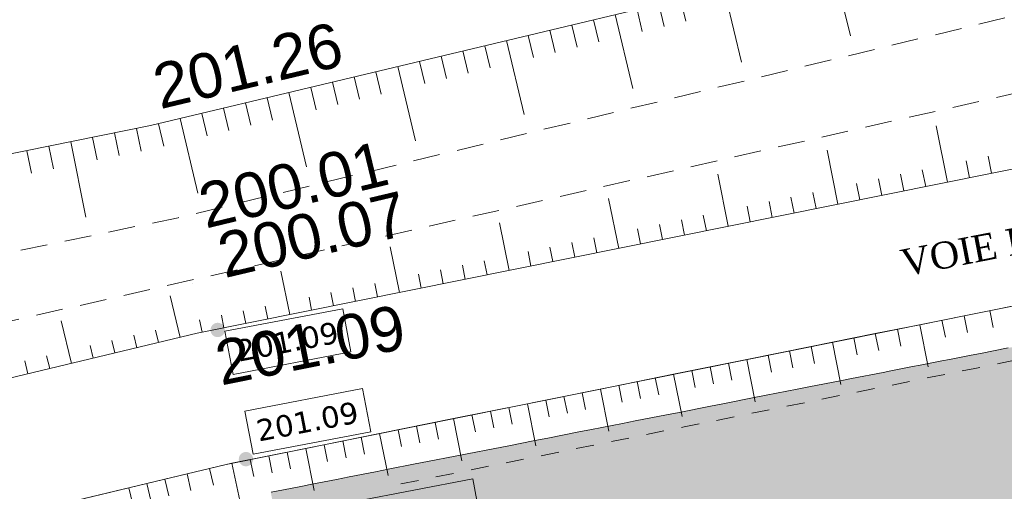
# Model space of a CAD drawing. Header units: millimetres. Extents: x -446952 to 537903, y -185749 to 168493.
# Tile 67 of 155: x 13359 to 35366, y 111252 to 121791. Entities that reach past the tile are written whole.
import ezdxf
from ezdxf.xclip import XClip

# ---------------------------------------------------------------- set-up
doc = ezdxf.new("R2010")
doc.units = ezdxf.units.MM
doc.header["$MEASUREMENT"] = 0
doc.header["$XCLIPFRAME"] = 0
for name, pattern in [('FOSSE', [1000, 600, -400]), ('Grille', [800, 400, -400]), ('Wipeout_Contour', [1000, 0, -1000])]:
    doc.linetypes.add(name, pattern=pattern)
for name, color, linetype in [('02 AF-17-0322 ZAE POMME- CHANTIER-2018-09-26_2_0000-VALORIS-NOUE DERIV BASSIN', 7, 'Continuous'), ('02 AF-17-0322 ZAE POMME- CHANTIER-2018-09-26_2_0000-VALORIS-NOUE DERIV BASSIN EAU MAX RETENTION', 7, 'Continuous'), ('02 AF-17-0322 ZAE POMME- CHANTIER-2018-09-26_2_0000-VALORIS-NOUE DERIV BASSIN TEXTE ET COTES', 7, 'Continuous'), ('02 AF-17-0322 ZAE POMME- CHANTIER-2018-09-26_2_2D - Dessins placés - Géomètre.2D', 7, 'Continuous'), ('02 AF-17-0322 ZAE POMME- CHANTIER-2018-09-26_2_X-PTS TOPO-TEXTE TOPOALT', 7, 'Continuous'), ('02 AF-17-0322 ZAE POMME- CHANTIER-2018-09-26_2_X-PTS TOPO-TOPOPOINT', 7, 'Continuous'), ('02 AF-17-0322 ZAE POMME- CHANTIER-2018-09-26_2_Y-FDP TOPO-TOP_AXE_FOSSE', 7, 'Continuous'), ('02 AF-17-0322 ZAE POMME- CHANTIER-2018-09-26_2_Y-FDP TOPO-TOP_BARBULE', 7, 'Continuous'), ('02 AF-17-0322 ZAE POMME- CHANTIER-2018-09-26_2_Y-FDP TOPO-TOP_TALUS', 7, 'Continuous'), ('2D - Dessins placés - Géomètre.2D', 7, 'Continuous')]:
    doc.layers.add(name, color=color, linetype=linetype)
doc.styles.add('STYLE_GENERE_1', font='txt')
doc.styles.add('STYLE_GENERE_2', font='times.ttf')
doc.styles.add('STYLE_GENERE_3', font='verdana.ttf')
doc.styles.add('STYLE_GENERE_4', font='txt')

# ---------------------------------------------------------------- blocks, each defined once
blk = doc.blocks.new('Dessin_1_2', base_point=(-56559339, -2771872408))
at = {"color": 254, "linetype": 'Wipeout_Contour', "lineweight": 0, "ltscale": 2094265.569888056}
blk.add_wipeout([(-446952, -185749), (537903, -185749), (537903, 168493), (-446952, 168064)], dxfattribs=at).dxf.layer = '02 AF-17-0322 ZAE POMME- CHANTIER-2018-09-26_2_2D - Dessins placés - Géomètre.2D'
at = {"layer": '02 AF-17-0322 ZAE POMME- CHANTIER-2018-09-26_2_0000-VALORIS-NOUE DERIV BASSIN EAU MAX RETENTION', "linetype": 'Continuous', "lineweight": 15}
blk.add_hatch(color=255, dxfattribs=at).paths.add_polyline_path([(22336, 98100), (22382, 98110), (22909, 98221), (23193, 98281), (23726, 98394), (24005, 98453), (24573, 98572), (24864, 98633), (27530, 99191), (30466, 99806), (31445, 100011), (32422, 100224), (33376, 100442), (34327, 100668), (35277, 100904), (35926, 101070), (36575, 101241), (37222, 101415), (37840, 101587), (38032, 101640), (38653, 101818), (38841, 101872), (39465, 102056), (39649, 102110), (40179, 102271), (40331, 102317), (40863, 102483), (41012, 102529), (41546, 102699), (41692, 102745), (42371, 102967), (43049, 103193), (43726, 103423), (44493, 103691), (45259, 103965), (50698, 105925), (54449, 107275), (55190, 107543), (55312, 107587), (55891, 107799), (55978, 107832), (56559, 108065), (56635, 108097), (57230, 108328), (57299, 108356), (57904, 108568), (57972, 108593), (58582, 108807), (58651, 108832), (59295, 109057), (59368, 109084), (62210, 110068), (63546, 110542), (63622, 110569), (64328, 110816), (64989, 111043), (65650, 111264), (66311, 111481), (67020, 111708), (67729, 111929), (68438, 112145), (69287, 112397), (70136, 112640), (70985, 112876), (71835, 113105), (72621, 113309), (73407, 113507), (74194, 113699), (74952, 113862), (75012, 113875), (75792, 114060), (76573, 114239), (77554, 114446), (78536, 114642), (79519, 114829), (80503, 115007), (81488, 115174), (82473, 115333), (83460, 115482), (84447, 115621), (85435, 115751), (85545, 115764), (90049, 117938), (90551, 118346), (90928, 118520), (91349, 118845), (91802, 119045), (92151, 119301), (92663, 119516), (92953, 119512), (93502, 119756), (93775, 119733), (97909, 121711), (97130, 121651), (97128, 121651), (96261, 121584), (96257, 121583), (95392, 121517), (95385, 121516), (94522, 121450), (94514, 121449), (93653, 121383), (93642, 121382), (92820, 121319), (92807, 121318), (92001, 121256), (91987, 121255), (91169, 121189), (91152, 121188), (90337, 121122), (90318, 121121), (89504, 121056), (89483, 121054), (88680, 120990), (88657, 120988), (87855, 120924), (87830, 120922), (87031, 120858), (87004, 120856), (86048, 120779), (86011, 120777), (85059, 120701), (85019, 120698), (84071, 120622), (84027, 120619), (83082, 120543), (83035, 120540), (82093, 120465), (82043, 120461), (81105, 120386), (81051, 120382), (80117, 120308), (80059, 120304), (79128, 120229), (79067, 120225), (78140, 120151), (78074, 120147), (77152, 120073), (77082, 120068), (76164, 119995), (76090, 119990), (75361, 119932), (75300, 119928), (74573, 119870), (74509, 119866), (73771, 119809), (73704, 119804), (72976, 119748), (72906, 119743), (72182, 119688), (72109, 119682), (71387, 119627), (71312, 119622), (70532, 119562), (70449, 119556), (69671, 119497), (69586, 119490), (68811, 119431), (68722, 119425), (67950, 119366), (67859, 119359), (67215, 119310), (67137, 119304), (66494, 119255), (66414, 119249), (65773, 119200), (65692, 119194), (65095, 119149), (65017, 119143), (64422, 119097), (64343, 119091), (63749, 119046), (63668, 119040), (63034, 118992), (62946, 118985), (62314, 118937), (62224, 118930), (61594, 118882), (61503, 118875), (60661, 118811), (60535, 118801), (59696, 118738), (59567, 118728), (58732, 118664), (58600, 118654), (57829, 118595), (57700, 118585), (56940, 118528), (56810, 118518), (56051, 118460), (55918, 118450), (55171, 118321), (55037, 118298), (54298, 118152), (54160, 118126), (53413, 117978), (53270, 117951), (52478, 117794), (52324, 117764), (51517, 117605), (51357, 117574), (50554, 117415), (50389, 117384), (49591, 117226), (49422, 117194), (48628, 117037), (48454, 117004), (47668, 116848), (47489, 116814), (46708, 116659), (46525, 116625), (45748, 116471), (45560, 116435), (44788, 116283), (44595, 116246), (43828, 116094), (43630, 116057), (43006, 115933), (42841, 115902), (42219, 115779), (42051, 115747), (41433, 115625), (41261, 115593), (40719, 115486), (40565, 115456), (40026, 115350), (39869, 115320), (39333, 115214), (39173, 115184), (38641, 115079), (38478, 115048), (37949, 114944), (37784, 114913), (37258, 114809), (37090, 114777), (36471, 114655), (36270, 114616), (35654, 114495), (35449, 114456), (34836, 114335), (34628, 114295), (34140, 114199), (33971, 114166), (33485, 114071), (33315, 114038), (32830, 113943), (32658, 113909), (31954, 113771), (31698, 113721), (30999, 113584), (30739, 113534), (30044, 113397), (29779, 113346), (29073, 113207), (28798, 113154), (28096, 113016), (27817, 112962), (27119, 112825), (26836, 112770), (26142, 112634), (25854, 112578), (25166, 112443), (24873, 112386), (24251, 112264), (23982, 112211), (23364, 112090), (23090, 112037), (22476, 111917), (22199, 111863), (21594, 111744), (21315, 111690), (20721, 111573), (20440, 111519), (19850, 111403), (19566, 111348), (18979, 111233), (18970, 111231), (19051, 110836), (21270, 102327), (22193, 98789), (22319, 98183)])
blk.add_hatch(color=255, dxfattribs=at).paths.add_polyline_path([(22336, 98100), (22382, 98110), (22909, 98221), (23193, 98281), (23726, 98394), (24005, 98453), (24573, 98572), (24864, 98633), (27530, 99191), (30466, 99806), (31445, 100011), (32422, 100224), (33376, 100442), (34327, 100668), (35277, 100904), (35926, 101070), (36575, 101241), (37222, 101415), (37840, 101587), (38032, 101640), (38653, 101818), (38841, 101872), (39465, 102056), (39649, 102110), (40179, 102271), (40331, 102317), (40863, 102483), (41012, 102529), (41546, 102699), (41692, 102745), (42371, 102967), (43049, 103193), (43726, 103423), (44493, 103691), (45259, 103965), (50698, 105925), (54449, 107275), (55190, 107543), (55312, 107587), (55891, 107799), (55978, 107832), (56559, 108065), (56635, 108097), (57230, 108328), (57299, 108356), (57904, 108568), (57972, 108593), (58582, 108807), (58651, 108832), (59295, 109057), (59368, 109084), (62210, 110068), (63546, 110542), (63622, 110569), (64328, 110816), (64989, 111043), (65650, 111264), (66311, 111481), (67020, 111708), (67729, 111929), (68438, 112145), (69287, 112397), (70136, 112640), (70985, 112876), (71835, 113105), (72621, 113309), (73407, 113507), (74194, 113699), (74952, 113862), (75012, 113875), (75792, 114060), (76573, 114239), (77554, 114446), (78536, 114642), (79519, 114829), (80503, 115007), (81488, 115174), (82473, 115333), (83460, 115482), (84447, 115621), (85435, 115751), (85545, 115764), (90049, 117938), (90551, 118346), (90928, 118520), (91349, 118845), (91802, 119045), (92151, 119301), (92663, 119516), (92953, 119512), (93502, 119756), (93775, 119733), (97909, 121711), (97130, 121651), (97128, 121651), (96261, 121584), (96257, 121583), (95392, 121517), (95385, 121516), (94522, 121450), (94514, 121449), (93653, 121383), (93642, 121382), (92820, 121319), (92807, 121318), (92001, 121256), (91987, 121255), (91169, 121189), (91152, 121188), (90337, 121122), (90318, 121121), (89504, 121056), (89483, 121054), (88680, 120990), (88657, 120988), (87855, 120924), (87830, 120922), (87031, 120858), (87004, 120856), (86048, 120779), (86011, 120777), (85059, 120701), (85019, 120698), (84071, 120622), (84027, 120619), (83082, 120543), (83035, 120540), (82093, 120465), (82043, 120461), (81105, 120386), (81051, 120382), (80117, 120308), (80059, 120304), (79128, 120229), (79067, 120225), (78140, 120151), (78074, 120147), (77152, 120073), (77082, 120068), (76164, 119995), (76090, 119990), (75361, 119932), (75300, 119928), (74573, 119870), (74509, 119866), (73771, 119809), (73704, 119804), (72976, 119748), (72906, 119743), (72182, 119688), (72109, 119682), (71387, 119627), (71312, 119622), (70532, 119562), (70449, 119556), (69671, 119497), (69586, 119490), (68811, 119431), (68722, 119425), (67950, 119366), (67859, 119359), (67215, 119310), (67137, 119304), (66494, 119255), (66414, 119249), (65773, 119200), (65692, 119194), (65095, 119149), (65017, 119143), (64422, 119097), (64343, 119091), (63749, 119046), (63668, 119040), (63034, 118992), (62946, 118985), (62314, 118937), (62224, 118930), (61594, 118882), (61503, 118875), (60661, 118811), (60535, 118801), (59696, 118738), (59567, 118728), (58732, 118664), (58600, 118654), (57829, 118595), (57700, 118585), (56940, 118528), (56810, 118518), (56051, 118460), (55918, 118450), (55171, 118321), (55037, 118298), (54298, 118152), (54160, 118126), (53413, 117978), (53270, 117951), (52478, 117794), (52324, 117764), (51517, 117605), (51357, 117574), (50554, 117415), (50389, 117384), (49591, 117226), (49422, 117194), (48628, 117037), (48454, 117004), (47668, 116848), (47489, 116814), (46708, 116659), (46525, 116625), (45748, 116471), (45560, 116435), (44788, 116283), (44595, 116246), (43828, 116094), (43630, 116057), (43006, 115933), (42841, 115902), (42219, 115779), (42051, 115747), (41433, 115625), (41261, 115593), (40719, 115486), (40565, 115456), (40026, 115350), (39869, 115320), (39333, 115214), (39173, 115184), (38641, 115079), (38478, 115048), (37949, 114944), (37784, 114913), (37258, 114809), (37090, 114777), (36471, 114655), (36270, 114616), (35654, 114495), (35449, 114456), (34836, 114335), (34628, 114295), (34140, 114199), (33971, 114166), (33485, 114071), (33315, 114038), (32830, 113943), (32658, 113909), (31954, 113771), (31698, 113721), (30999, 113584), (30739, 113534), (30044, 113397), (29779, 113346), (29073, 113207), (28798, 113154), (28096, 113016), (27817, 112962), (27119, 112825), (26836, 112770), (26142, 112634), (25854, 112578), (25166, 112443), (24873, 112386), (24251, 112264), (23982, 112211), (23364, 112090), (23090, 112037), (22476, 111917), (22199, 111863), (21594, 111744), (21315, 111690), (20721, 111573), (20440, 111519), (19850, 111403), (19566, 111348), (18979, 111233), (18970, 111231), (19051, 110836), (21270, 102327), (22193, 98789), (22319, 98183)])
at = {"layer": '02 AF-17-0322 ZAE POMME- CHANTIER-2018-09-26_2_0000-VALORIS-NOUE DERIV BASSIN TEXTE ET COTES', "linetype": 'Continuous', "lineweight": 15}
for points in [[(17917, 114948, 1), (17653, 114767, 1)], [(18548, 112062, 1), (18285, 111880, 1)]]:
    blk.add_hatch(color=7, dxfattribs=at).paths.add_polyline_path(points)
at = {"layer": '02 AF-17-0322 ZAE POMME- CHANTIER-2018-09-26_2_0000-VALORIS-NOUE DERIV BASSIN', "color": 7, "linetype": 'Continuous', "lineweight": 15}
for p, q in [((34469, 115175), (34545, 114799)), ((35046, 115291), (35121, 114915)), ((33476, 114975), (33666, 114034)), ((33973, 115075), (34049, 114699)), ((32004, 114679), (32080, 114303)), ((32483, 114775), (32559, 114399)), ((32980, 114875), (33056, 114499)), ((31046, 114486), (31122, 114109)), ((31525, 114582), (31715, 113641)), ((30087, 114293), (30163, 113916)), ((30567, 114389), (30642, 114013)), ((28791, 114032), (28867, 113655)), ((29200, 114114), (29275, 113738)), ((29608, 114196), (29798, 113255)), ((27566, 113785), (27642, 113409)), ((27974, 113867), (28164, 112926)), ((28383, 113950), (28459, 113573)), ((26749, 113621), (26825, 113244)), ((27158, 113703), (27233, 113326)), ((25524, 113374), (25600, 112997)), ((25932, 113456), (26008, 113080)), ((26341, 113538), (26530, 112597)), ((24294, 113126), (24370, 112750)), ((24707, 113209), (24897, 112268)), ((25116, 113292), (25191, 112915)), ((23468, 112960), (23544, 112583)), ((23881, 113043), (23957, 112667)), ((22229, 112710), (22305, 112334)), ((22642, 112793), (22718, 112417)), ((23055, 112877), (23245, 111936)), ((20991, 112461), (21066, 112084)), ((21403, 112544), (21593, 111603)), ((21816, 112627), (21892, 112251)), ((20165, 112294), (20240, 111918)), ((20578, 112378), (20653, 112001)), ((18926, 112045), (19002, 111668)), ((19339, 112128), (19415, 111752)), ((19752, 112211), (19941, 111270)), ((18100, 111879), (18305, 110941)), ((18513, 111962), (18589, 111585)), ((17100, 111642), (17188, 111269)), ((17600, 111760), (17688, 111387)), ((16198, 111428), (16422, 110494)), ((16600, 111524), (16689, 111150)), ((15797, 111332), (15886, 110958))]:
    blk.add_line(p, q, dxfattribs=at)
at = {"layer": '02 AF-17-0322 ZAE POMME- CHANTIER-2018-09-26_2_0000-VALORIS-NOUE DERIV BASSIN', "color": 7, "linetype": 'Continuous', "lineweight": 15, "flags": 128}
for points in [[(91712, 125425), (73856, 123927), (55171, 122427), (36316, 118608), (17325, 114783), (3128, 111381), (-28411, 104933), (-38552, 102306), (-51293, 102476), (-73254, 103353), (-90002, 103813), (-113722, 106251), (-139344, 106901), (-162975, 107906), (-173992, 108148)], [(35622, 115408), (34469, 115175), (33476, 114975), (32483, 114775), (31046, 114486), (29608, 114196), (27974, 113867), (26341, 113538), (24707, 113209), (23055, 112877), (21403, 112544), (19752, 112211), (18100, 111879), (16600, 111524), (14994, 111139), (13125, 110691)], [(91957, 122435), (74101, 120937), (55590, 119451), (36910, 115667), (17971, 111853), (3778, 108451), (-27734, 102009), (-38190, 99301), (-51372, 99477), (-73355, 100354), (-90197, 100817), (-113914, 103255), (-139446, 103902), (-163072, 104907), (-174058, 105149)]]:
    blk.add_lwpolyline(points, dxfattribs=at)
at = {"layer": '02 AF-17-0322 ZAE POMME- CHANTIER-2018-09-26_2_0000-VALORIS-NOUE DERIV BASSIN', "color": 7, "linetype": 'Grille', "lineweight": 15, "flags": 128}
blk.add_lwpolyline([(103833, 122188), (102615, 122090), (100786, 121942), (98957, 121795), (97129, 121648), (95391, 121508), (93654, 121368), (92063, 121240), (90387, 121099), (88697, 120958), (87007, 120816), (85111, 120657), (83216, 120498), (81320, 120338), (79425, 120179), (77529, 120020), (75633, 119861), (73722, 119703), (72522, 119606), (71321, 119510), (70044, 119407), (68957, 119320), (67869, 119233), (66786, 119146), (65703, 119059), (64691, 118978), (63680, 118896), (61705, 118738), (59903, 118593), (58374, 118471), (56845, 118348), (55817, 118272), (54313, 117968), (52375, 117575), (50436, 117183), (48497, 116790), (46892, 116465), (45286, 116139), (43680, 115814), (42496, 115574), (41313, 115335), (40270, 115123), (39228, 114912), (38122, 114688), (37012, 114463), (35859, 114231), (34706, 113999), (33713, 113799), (32720, 113599), (31283, 113310), (29845, 113020), (28211, 112691), (26578, 112362), (24944, 112033), (23292, 111700), (21640, 111368), (21637, 111367)], dxfattribs=at)
at = {"layer": '02 AF-17-0322 ZAE POMME- CHANTIER-2018-09-26_2_0000-VALORIS-NOUE DERIV BASSIN EAU MAX RETENTION', "color": 255, "linetype": 'Continuous', "lineweight": 15, "flags": 128}
blk.add_lwpolyline([(35449, 114456), (34836, 114335), (34628, 114295), (34140, 114199), (33971, 114166), (33485, 114071), (33315, 114038), (32830, 113943), (32658, 113909), (31954, 113771), (31698, 113721), (30999, 113584), (30739, 113534), (30044, 113397), (29779, 113346), (29073, 113207), (28798, 113154), (28096, 113016), (27817, 112962), (27119, 112825), (26836, 112770), (26142, 112634), (25854, 112578), (25166, 112443), (24873, 112386), (24251, 112264), (23982, 112211), (23364, 112090), (23090, 112037), (22476, 111917), (22199, 111863), (21594, 111744), (21315, 111690), (20721, 111573), (20440, 111519), (19850, 111403), (19681, 111370), (19566, 111348), (18979, 111233)], dxfattribs=at)
blk.add_lwpolyline([(35449, 114456), (34836, 114335), (34628, 114295), (34140, 114199), (33971, 114166), (33485, 114071), (33315, 114038), (32830, 113943), (32658, 113909), (31954, 113771), (31698, 113721), (30999, 113584), (30739, 113534), (30044, 113397), (29779, 113346), (29073, 113207), (28798, 113154), (28096, 113016), (27817, 112962), (27119, 112825), (26836, 112770), (26142, 112634), (25854, 112578), (25166, 112443), (24873, 112386), (24251, 112264), (23982, 112211), (23364, 112090), (23090, 112037), (22476, 111917), (22199, 111863), (21594, 111744), (21315, 111690), (20721, 111573), (20440, 111519), (19850, 111403), (19681, 111370), (19566, 111348), (18979, 111233)], dxfattribs=at)
at = {"layer": '02 AF-17-0322 ZAE POMME- CHANTIER-2018-09-26_2_0000-VALORIS-NOUE DERIV BASSIN TEXTE ET COTES', "color": 7, "linetype": 'Continuous', "lineweight": 15, "flags": 128}
for points in [[(18131, 113865), (17947, 114827), (20579, 115330), (20763, 114368)], [(18576, 112081), (18392, 113043), (21024, 113546), (21208, 112584)], [(21036, 110061), (20852, 111024), (23484, 111527), (23668, 110564)]]:
    blk.add_lwpolyline(points, close=True, dxfattribs=at)
at = {"layer": '02 AF-17-0322 ZAE POMME- CHANTIER-2018-09-26_2_X-PTS TOPO-TOPOPOINT', "color": 14, "linetype": 'Continuous', "lineweight": 15, "true_color": 0xa80f02}
for p, q in [((16284, 119424), (16284, 119424)), ((16900, 117366), (16900, 117366)), ((17216, 115905), (17216, 115905)), ((17325, 114783), (17325, 114783))]:
    blk.add_line(p, q, dxfattribs=at)
at = {"layer": '02 AF-17-0322 ZAE POMME- CHANTIER-2018-09-26_2_Y-FDP TOPO-TOP_AXE_FOSSE', "color": 14, "linetype": 'FOSSE', "lineweight": 15, "true_color": 0xa80f02, "flags": 128}
for points in [[(-173635, 111097), (-163208, 110641), (-138859, 109613), (-113461, 109923), (-89261, 106019), (-73175, 105871), (-51327, 104800), (-38712, 104081), (-28205, 107923), (2451, 114384), (16900, 117366), (36362, 122067), (55670, 125689), (74381, 127386), (91061, 129498), (118815, 130789), (135648, 132251), (150939, 132823), (169239, 134503), (186000, 134734), (199470, 135798), (221187, 136848), (237829, 137579), (253508, 138717), (266943, 141200), (285544, 145247), (298668, 146889), (320992, 150221), (335074, 152343), (352159, 155754), (362953, 157003), (370561, 158699), (372110, 158664)], [(-173543, 108848), (-163179, 108602), (-139093, 108086), (-113690, 108226), (-89791, 104497), (-51223, 103683), (-38572, 103163), (-27796, 106508), (2882, 112725), (36368, 120320), (55589, 123772), (74393, 125729), (91176, 127572), (118522, 129134), (136272, 130134), (151622, 131280), (169382, 132771), (186065, 133094), (198563, 134059), (221076, 135387), (237792, 135739), (253487, 137445), (267190, 139999), (285899, 143335), (299075, 145212), (321701, 149020), (335407, 151051), (353028, 154144), (363632, 155409), (370508, 157075), (372110, 158664), (373294, 156694)]]:
    blk.add_lwpolyline(points, dxfattribs=at)
at = {"layer": '02 AF-17-0322 ZAE POMME- CHANTIER-2018-09-26_2_Y-FDP TOPO-TOP_BARBULE', "color": 14, "linetype": 'Continuous', "lineweight": 15, "true_color": 0xa80f02}
for p, q in [((31534, 123066), (31925, 121428)), ((29103, 122485), (29495, 120842)), ((28130, 122253), (28248, 121759)), ((27157, 122021), (27275, 121527)), ((27644, 122137), (27762, 121643)), ((26185, 121788), (26303, 121294)), ((26671, 121904), (27065, 120257)), ((25212, 121556), (25330, 121061)), ((25699, 121672), (25817, 121177)), ((24240, 121324), (24634, 119671)), ((24726, 121440), (24844, 120944)), ((23267, 121092), (23385, 120595)), ((23753, 121208), (23872, 120712)), ((22294, 120859), (22413, 120362)), ((22781, 120975), (22899, 120479)), ((21322, 120627), (21440, 120129)), ((21808, 120743), (22204, 119085)), ((20349, 120395), (20468, 119897)), ((20835, 120511), (20954, 120013)), ((19376, 120163), (19773, 118500)), ((19863, 120279), (19982, 119780)), ((18890, 120046), (19009, 119547)), ((17917, 119814), (18037, 119314)), ((18404, 119930), (18523, 119431)), ((16945, 119582), (17343, 117914)), ((17431, 119698), (17550, 119198)), ((15970, 119361), (16072, 118857)), ((16458, 119466), (16578, 118965)), ((34100, 118161), (33846, 119420)), ((14499, 119063), (14840, 117379)), ((14989, 119162), (15092, 118658)), ((15479, 119261), (15582, 118757)), ((13519, 118864), (13622, 118359)), ((14009, 118964), (14112, 118458)), ((31649, 117668), (31405, 118878)), ((34590, 118260), (34513, 118640)), ((35080, 118359), (35003, 118742)), ((33609, 118062), (33534, 118437)), ((29198, 117174), (28964, 118337)), ((32629, 117865), (32555, 118234)), ((33119, 117964), (33044, 118336)), ((32139, 117766), (32065, 118132)), ((26747, 116680), (26523, 117796)), ((30669, 117470), (30597, 117828)), ((31159, 117569), (31086, 117929)), ((29688, 117273), (29617, 117624)), ((30178, 117371), (30107, 117726)), ((28218, 116977), (28149, 117320)), ((28708, 117075), (28638, 117421)), ((24297, 116187), (24081, 117254)), ((27237, 116779), (27169, 117117)), ((27728, 116878), (27659, 117218)), ((26257, 116582), (26190, 116913)), ((21846, 115693), (21640, 116713)), ((25277, 116384), (25211, 116710)), ((25767, 116483), (25701, 116812)), ((24787, 116286), (24722, 116609)), ((22826, 115891), (22763, 116202)), ((23316, 115989), (23253, 116304)), ((23806, 116088), (23742, 116406)), ((19395, 115200), (19199, 116172)), ((22336, 115792), (22274, 116101)), ((20865, 115496), (20805, 115796)), ((21356, 115595), (21295, 115898)), ((16947, 114692), (16725, 115620)), ((19885, 115298), (19826, 115593)), ((20375, 115397), (20315, 115694)), ((18905, 115101), (18847, 115390)), ((17924, 114904), (17867, 115187)), ((18415, 115002), (18357, 115288)), ((14516, 114110), (14288, 115061)), ((17434, 114805), (17378, 115085)), ((15975, 114459), (15907, 114740)), ((16461, 114576), (16394, 114856)), ((15002, 114226), (14934, 114510)), ((15488, 114343), (15421, 114625)), ((14030, 113993), (13961, 114280)), ((13544, 113877), (13474, 114165))]:
    blk.add_line(p, q, dxfattribs=at)
at = {"layer": '02 AF-17-0322 ZAE POMME- CHANTIER-2018-09-26_2_Y-FDP TOPO-TOP_TALUS', "color": 14, "linetype": 'Continuous', "lineweight": 15, "true_color": 0xa80f02, "flags": 128}
for points in [[(-165864, 125293), (-168586, 118789), (-170194, 111881), (-163541, 111927), (-138745, 111694), (-113257, 111143), (-88799, 109037), (-73095, 108458), (-51160, 107676), (-27998, 110315), (2859, 116706), (16284, 119424), (36285, 124200), (55596, 127335), (74042, 129304), (91266, 130823), (118485, 132951), (134993, 133977), (150917, 135244), (169513, 136066), (186155, 136906), (199533, 137838), (221051, 138829), (232716, 139647)], [(-173992, 108148), (-162975, 107906), (-139344, 106901), (-113722, 106251), (-90002, 103813), (-73254, 103353), (-51293, 102476), (-38552, 102306), (-28411, 104933), (3128, 111381), (17325, 114783), (36316, 118608), (48994, 121176)]]:
    blk.add_lwpolyline(points, dxfattribs=at)
at = {"layer": '02 AF-17-0322 ZAE POMME- CHANTIER-2018-09-26_2_0000-VALORIS-NOUE DERIV BASSIN EAU MAX RETENTION', "color": 255, "linetype": 'Continuous', "lineweight": 15, "insert": (30919, 107421), "char_height": 800, "attachment_point": 5, "rotation": 13.0808, "line_spacing_factor": 0.849555, "style": 'STYLE_GENERE_2'}
blk.add_mtext('\\A1;{\\pqc;\\fTimes New Roman|b1|i0|c0|p22;\\L\\LNoue3 :\\P\\pqc;\\fTimes New Roman|b0|i0|c0|p22;\\l\\lV\\fTimes New Roman|b0|i0|c0|p22;\\A1{\\H.66x;\\S ^ utile;}\\fTimes New Roman|b0|i0|c0|p22;=93m\\fTimes New Roman|b0|i0|c0|p22;\\A1{\\H.66x;\\S3^  ;}\\P\\pqc;\\fTimes New Roman|b0|i0|c0|p22;Z\\fTimes New Roman|b0|i0|c0|p22;\\A1{\\H.66x;\\S ^ fuite;}\\fTimes New Roman|b0|i0|c0|p22;=200.17\\P\\pqc;\\fTimes New Roman|b0|i0|c0|p22;Z\\fTimes New Roman|b0|i0|c0|p22;\\A1{\\H.66x;\\S ^ PHE;}\\fTimes New Roman|b0|i0|c0|p22;=200.47}', dxfattribs=at)
blk.add_mtext('\\A1;{\\pqc;\\fTimes New Roman|b1|i0|c0|p22;\\L\\LNoue3 :\\P\\pqc;\\fTimes New Roman|b0|i0|c0|p22;\\l\\lV\\fTimes New Roman|b0|i0|c0|p22;\\A1{\\H.66x;\\S ^ utile;}\\fTimes New Roman|b0|i0|c0|p22;=93m\\fTimes New Roman|b0|i0|c0|p22;\\A1{\\H.66x;\\S3^  ;}\\P\\pqc;\\fTimes New Roman|b0|i0|c0|p22;Z\\fTimes New Roman|b0|i0|c0|p22;\\A1{\\H.66x;\\S ^ fuite;}\\fTimes New Roman|b0|i0|c0|p22;=200.17\\P\\pqc;\\fTimes New Roman|b0|i0|c0|p22;Z\\fTimes New Roman|b0|i0|c0|p22;\\A1{\\H.66x;\\S ^ PHE;}\\fTimes New Roman|b0|i0|c0|p22;=200.47}', dxfattribs=at)
at = {"layer": '02 AF-17-0322 ZAE POMME- CHANTIER-2018-09-26_2_0000-VALORIS-NOUE DERIV BASSIN TEXTE ET COTES', "color": 7, "linetype": 'Continuous', "lineweight": 15}
for s, insert, char_height, attachment_point, rotation, style in [("\\A1;{\\pqc;\\fTimes New Roman|b0|i0|c0|p22;VOIE D'ENTRETIEN}", (37087, 117119), 600, 5, 10.972, 'STYLE_GENERE_1'), ("\\A1;{\\pqc;\\fTimes New Roman|b0|i0|c0|p22;VOIE D'ENTRETIEN}", (37087, 117119), 600, 5, 10.972, 'STYLE_GENERE_1'), ('\\A1;{\\pql;\\fVerdana|b0|i0|c0|p38;201.09}', (18213, 114378), 480, 4, 10.8178, 'STYLE_GENERE_3'), ('\\A1;{\\pql;\\fVerdana|b0|i0|c0|p38;201.09}', (18658, 112594), 480, 4, 10.8178, 'STYLE_GENERE_3')]:
    blk.add_mtext(s, dxfattribs=dict(at, insert=insert, char_height=char_height, attachment_point=attachment_point, rotation=rotation, style=style))
at = {"layer": '02 AF-17-0322 ZAE POMME- CHANTIER-2018-09-26_2_X-PTS TOPO-TEXTE TOPOALT', "color": 14, "linetype": 'Continuous', "lineweight": 15, "true_color": 0xa80f02, "char_height": 1000, "style": 'STYLE_GENERE_4'}
for s, insert, attachment_point, rotation in [('\\A1;{\\pql;\\fArial|b0|i0|c0|p38;201.26}', (16500, 119775), 7, 13.4293), ('\\A1;{\\pql;\\fArial|b0|i0|c0|p38;200.01}', (17400, 117600), 4, 13.5791), ('\\A1;{\\pql;\\fArial|b0|i0|c0|p38;200.07}', (17709, 116987), 1, 13.3416), ('\\A1;{\\pql;\\fArial|b0|i0|c0|p38;201.09}', (17660, 114595), 1, 11.3871)]:
    blk.add_mtext(s, dxfattribs=dict(at, insert=insert, attachment_point=attachment_point, rotation=rotation))

msp = doc.modelspace()

# ---------------------------------------------------------------- block references
at = {"layer": '2D - Dessins placés - Géomètre.2D', "color": 7, "linetype": 'Continuous', "lineweight": 40}
ref = msp.add_blockref('Dessin_1_2', (-56559339, -2771872408), dxfattribs=at)
XClip(ref).set_block_clipping_path([(-446952.2139278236, -185748.9586169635), (537903.0822630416, -185748.9586169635), (537903.0822630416, 168492.6257651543), (-446952.2139278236, 168063.6339895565)])

doc.saveas('drawing.dxf')
